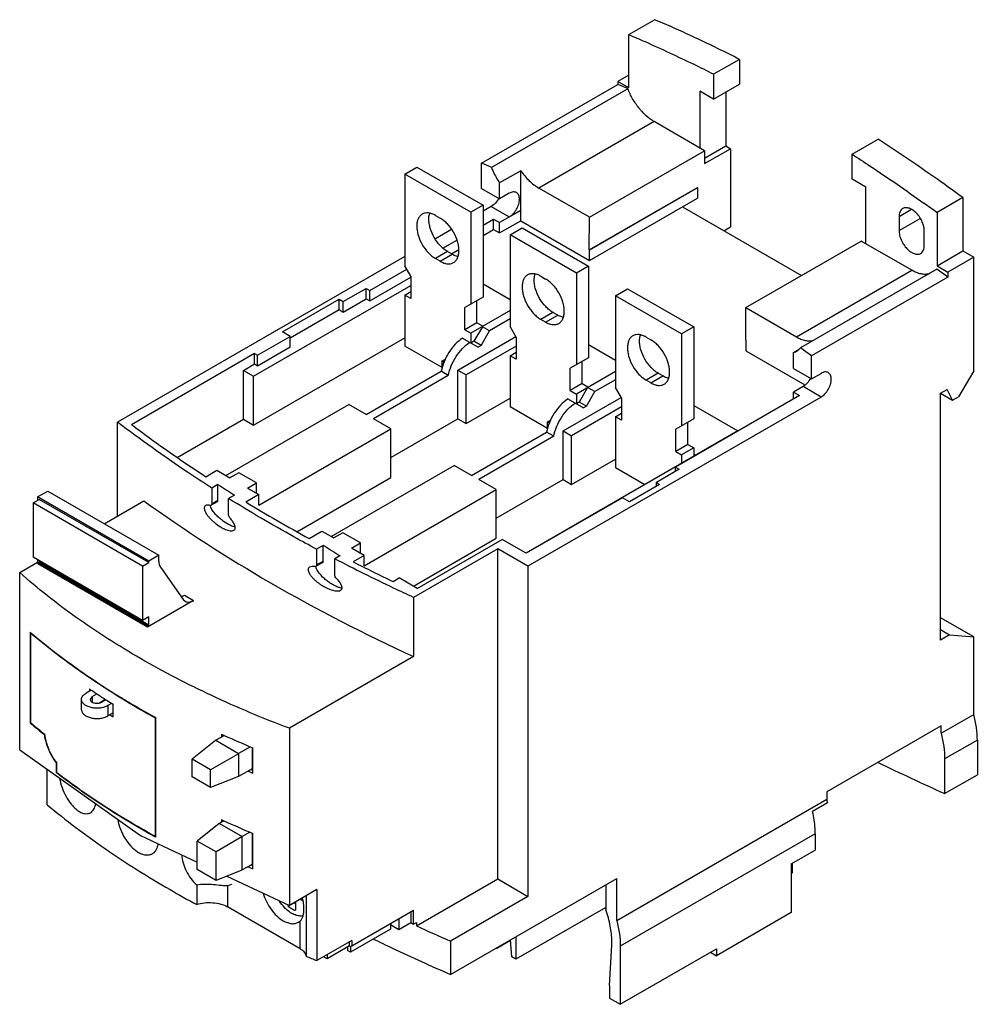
# Model space of a CAD drawing. Header units: millimetres. Extents: x 17 to 129, y 44 to 160.
import ezdxf

# ---------------------------------------------------------------- set-up
doc = ezdxf.new("R2010")
doc.units = ezdxf.units.MM
doc.header["$LTSCALE"] = 13.236925
doc.layers.add('00_COMPONENTS_1', color=7, linetype='CONTINUOUS')

msp = doc.modelspace()

# ---------------------------------------------------------------- linework, layer by layer
at = {"layer": '00_COMPONENTS_1', "color": 7, "linetype": 'CONTINUOUS'}
for p, q in [((88.21, 157.86), (91.25, 159.61)), ((88.21, 151.61), (88.21, 157.86)), ((101.22, 154.95), (98.18, 153.2)), ((101.22, 154.95), (101.22, 152.02)), ((88.21, 153.08), (86.94, 152.35)), ((98.18, 153.2), (98.18, 150.26)), ((70.92, 142.76), (86.94, 152.01)), ((86.94, 152.35), (86.94, 152.01)), ((88.21, 151.61), (86.94, 152.35)), ((98.18, 150.26), (101.22, 152.02)), ((88.1, 151.51), (72.08, 142.26)), ((96.56, 151.2), (96.56, 144.55)), ((98.18, 150.26), (96.56, 151.2)), ((99.6, 151.08), (99.6, 144.79)), ((91.18, 147.65), (77.64, 139.83)), ((97.12, 144.22), (91.18, 147.65)), ((97.12, 143.36), (99.6, 144.79)), ((99.6, 144.79), (100.16, 144.46)), ((114.45, 143.81), (117.49, 145.57)), ((83.58, 136.4), (97.12, 144.22)), ((97.12, 142.71), (100.16, 144.46)), ((97.12, 144.22), (97.12, 142.71)), ((100.16, 144.46), (100.16, 135.28)), ((114.45, 140.87), (114.45, 143.81)), ((61.9, 141.48), (63.31, 142.3)), ((63.31, 142.3), (71.09, 137.81)), ((70.92, 139.79), (70.92, 142.76)), ((61.9, 141.48), (61.9, 130.7)), ((69.67, 136.99), (61.9, 141.48)), ((75.52, 141.87), (73.04, 140.44)), ((75.52, 137.22), (75.52, 141.87)), ((73.04, 138.57), (73.04, 140.44)), ((116.07, 139.93), (114.45, 140.87)), ((70.92, 139.79), (73.04, 138.57)), ((74.17, 139.22), (73.04, 138.57)), ((83.58, 136.4), (77.64, 139.83)), ((83.57, 132.56), (96.27, 139.9)), ((96.3, 139.88), (83.6, 132.55)), ((96.3, 139.88), (96.27, 139.9)), ((96.3, 139.88), (96.3, 138.65)), ((116.07, 133.28), (116.07, 139.93)), ((71.09, 137.81), (69.67, 136.99)), ((71.09, 137.81), (71.09, 127.03)), ((72.05, 137.67), (71.09, 137.11)), ((72.05, 137.67), (74.17, 136.44)), ((83.6, 131.32), (96.3, 138.65)), ((127.46, 138.71), (124.42, 136.96)), ((127.46, 138.71), (127.46, 132.47)), ((65.5, 136.62), (66.07, 136.29)), ((69.67, 136.99), (69.67, 126.21)), ((75.54, 137.2), (73.04, 135.79)), ((74.17, 136.44), (75.52, 137.22)), ((75.52, 137.22), (75.54, 137.2)), ((75.54, 135.98), (75.54, 137.2)), ((94.52, 137.63), (108.49, 129.56)), ((121.43, 137.31), (119.96, 136.47)), ((124.42, 136.96), (124.42, 130.71)), ((71.09, 135.48), (72.33, 136.2)), ((72.33, 134.97), (72.33, 136.2)), ((72.33, 136.2), (73.04, 135.79)), ((73.04, 134.56), (75.54, 135.97)), ((73.04, 134.56), (73.04, 135.79)), ((75.54, 135.97), (83.6, 131.32)), ((83.57, 132.56), (83.58, 136.4)), ((119.96, 136.47), (119.96, 134.83)), ((119.96, 134.83), (122.45, 136.27)), ((67.37, 134.96), (65.51, 133.89)), ((71.09, 134.25), (72.33, 134.97)), ((72.33, 134.97), (73.04, 134.56)), ((74.27, 134.34), (75.68, 135.15)), ((74.27, 134.34), (74.27, 123.56)), ((82.05, 129.84), (74.27, 134.34)), ((75.68, 135.15), (83.46, 130.66)), ((99.37, 134.82), (100.16, 135.28)), ((122.93, 133.12), (122.93, 134.75)), ((66.44, 132.8), (68.01, 133.7)), ((101.96, 125.79), (115.51, 133.61)), ((121.45, 130.18), (115.51, 133.61)), ((66.92, 132.38), (65.5, 131.56)), ((66.07, 131.23), (67.48, 132.05)), ((67.48, 132.05), (66.92, 132.38)), ((67.38, 132.11), (68.24, 132.61)), ((83.58, 132.56), (83.6, 132.55)), ((83.6, 131.32), (83.6, 132.55)), ((124.42, 130.71), (127.46, 132.47)), ((127.46, 132.47), (128.73, 131.73)), ((61.9, 131.8), (28.16, 112.33)), ((62.6, 129.48), (61.9, 130.7)), ((66.07, 131.23), (65.5, 131.56)), ((124.42, 130.71), (125.69, 129.97)), ((128.73, 131.73), (125.69, 129.97)), ((128.73, 118.38), (128.73, 131.73)), ((57.78, 127.79), (62.13, 130.3)), ((83.46, 130.66), (82.05, 129.84)), ((82.05, 129.84), (82.05, 119.07)), ((83.46, 130.66), (83.46, 119.88)), ((107.9, 122.36), (121.45, 130.18)), ((124.41, 130.32), (108.39, 121.07)), ((125.69, 129.97), (125.69, 129.38)), ((57.78, 126.57), (62.6, 129.35)), ((62.6, 129.48), (62.6, 126.86)), ((71.09, 128.59), (74.27, 126.75)), ((77.88, 129.48), (78.44, 129.15)), ((125.69, 129.38), (109.67, 120.13)), ((44.14, 117.72), (62.6, 128.37)), ((54.67, 126.49), (57.36, 128.04)), ((57.36, 126.81), (57.36, 128.04)), ((57.36, 128.04), (57.78, 127.79)), ((57.78, 126.57), (57.78, 127.79)), ((61.9, 127.27), (62.6, 127.68)), ((61.9, 127.27), (61.9, 121.27)), ((62.6, 126.86), (61.9, 127.27)), ((86.64, 127.19), (88.06, 128.01)), ((88.06, 128.01), (95.84, 123.52)), ((47.53, 122.94), (54.17, 126.77)), ((54.17, 125.55), (54.17, 126.77)), ((54.17, 126.77), (54.67, 126.49)), ((54.67, 125.26), (57.36, 126.81)), ((54.67, 125.26), (54.67, 126.49)), ((57.36, 126.81), (57.78, 126.57)), ((71.09, 127.03), (68.97, 125.8)), ((70.38, 124.01), (70.38, 126.62)), ((86.64, 127.19), (86.64, 116.41)), ((94.42, 122.7), (86.64, 127.19)), ((48.45, 122.24), (54.17, 125.55)), ((54.17, 125.55), (54.67, 125.26)), ((68.97, 123.19), (68.97, 125.8)), ((74.27, 125.44), (69.67, 122.78)), ((79.29, 125.23), (77.88, 124.41)), ((79.86, 124.9), (79.29, 125.23)), ((101.96, 121.95), (101.96, 125.79)), ((101.96, 125.79), (107.9, 122.36)), ((70.38, 124.01), (68.97, 123.19)), ((70.38, 124.01), (71.09, 123.6)), ((74.27, 124.46), (71.86, 123.06)), ((78.44, 124.09), (77.88, 124.41)), ((78.44, 124.09), (79.86, 124.9)), ((48.45, 122.41), (47.53, 122.94)), ((68.97, 123.19), (69.67, 122.78)), ((69.67, 122.78), (69.67, 121.63)), ((71.01, 123.55), (70.02, 121.84)), ((70.87, 121.35), (71.86, 123.06)), ((71.86, 123.06), (71.01, 123.55)), ((74.98, 122.33), (74.27, 123.56)), ((95.84, 123.52), (94.42, 122.7)), ((94.42, 122.7), (94.42, 111.92)), ((95.84, 123.52), (95.84, 112.74)), ((44.14, 112), (61.9, 122.25)), ((44.61, 120.19), (48.45, 122.41)), ((48.45, 121.18), (48.45, 122.41)), ((68.12, 118.46), (74.94, 122.39)), ((68.68, 122.21), (70.51, 121.14)), ((70.02, 121.84), (69.67, 121.63)), ((70.87, 121.35), (70.02, 121.84)), ((74.98, 122.33), (74.98, 119.72)), ((90.25, 122.33), (90.82, 122.01)), ((101.96, 121.95), (101.99, 121.93)), ((101.99, 120.71), (101.99, 121.93)), ((44.25, 120.39), (29.79, 112.04)), ((44.25, 119.17), (44.25, 120.39)), ((44.25, 120.39), (44.61, 120.19)), ((44.61, 118.96), (48.45, 121.18)), ((66.29, 118.74), (61.9, 121.27)), ((74.98, 121.27), (69.11, 117.89)), ((70.87, 121.35), (70.51, 121.14)), ((74.27, 120.13), (74.98, 120.54)), ((83.46, 121.44), (86.64, 119.61)), ((101.98, 120.71), (108.89, 116.72)), ((107.55, 120.52), (108.23, 120.91)), ((107.55, 118.64), (107.55, 120.52)), ((42.94, 118.41), (44.25, 119.17)), ((44.25, 119.17), (44.61, 118.96)), ((44.61, 118.96), (44.61, 120.19)), ((66.29, 119.52), (66.7, 119.76)), ((66.29, 118.63), (66.29, 119.52)), ((66.29, 119.52), (66.56, 119.36)), ((74.27, 120.13), (74.27, 114.13)), ((74.98, 119.72), (74.27, 120.13)), ((83.46, 119.88), (81.34, 118.66)), ((82.75, 116.86), (82.75, 119.47)), ((109.67, 117.42), (109.67, 120.13)), ((42.94, 112.69), (42.94, 118.41)), ((42.94, 118.41), (44.14, 117.72)), ((57.36, 113.22), (66.17, 118.31)), ((67.01, 117.82), (66.17, 118.31)), ((68.12, 112.74), (68.12, 118.46)), ((68.12, 118.46), (69.11, 117.89)), ((81.34, 116.05), (81.34, 118.66)), ((86.64, 118.29), (82.05, 115.64)), ((91.66, 118.09), (90.25, 117.27)), ((92.23, 117.76), (91.66, 118.09)), ((107.55, 118.64), (109.67, 117.42)), ((109.67, 117.42), (110.8, 118.07)), ((128.73, 118.38), (126.96, 115.32)), ((44.14, 112), (44.14, 117.72)), ((67.01, 117.82), (58.21, 112.73)), ((69.11, 112.17), (69.11, 117.89)), ((82.75, 116.86), (81.34, 116.05)), ((82.75, 116.86), (83.46, 116.45)), ((86.64, 117.31), (84.23, 115.92)), ((90.82, 116.94), (90.25, 117.27)), ((90.82, 116.94), (92.23, 117.76)), ((81.34, 116.05), (82.05, 115.64)), ((83.38, 116.41), (82.39, 114.69)), ((83.24, 114.2), (84.23, 115.92)), ((84.23, 115.92), (83.38, 116.41)), ((87.35, 115.19), (86.64, 116.41)), ((108.69, 116.51), (107.56, 115.86)), ((107.56, 115.86), (108.26, 115.46)), ((107.56, 115.05), (107.56, 115.86)), ((110.8, 115.29), (108.68, 116.52)), ((124.84, 115.73), (125.62, 116.18)), ((124.84, 115.73), (126.26, 114.91)), ((124.84, 86.74), (124.84, 115.73)), ((126.26, 114.91), (125.62, 116.18)), ((69.11, 112.17), (74.27, 115.15)), ((110.8, 115.29), (76.37, 95.42)), ((80.5, 111.31), (87.32, 115.25)), ((81.05, 115.06), (82.89, 114)), ((82.39, 114.69), (82.04, 114.49)), ((82.05, 115.64), (82.05, 114.49)), ((83.24, 114.2), (82.39, 114.69)), ((87.35, 115.19), (87.35, 112.58)), ((108.26, 115.46), (93.71, 107.05)), ((126.26, 114.91), (126.96, 115.32)), ((40.86, 106.06), (55.31, 114.41)), ((57.36, 113.22), (55.31, 114.41)), ((78.66, 111.59), (74.27, 114.13)), ((87.35, 114.13), (81.49, 110.74)), ((83.24, 114.2), (82.89, 114)), ((86.64, 112.98), (87.35, 113.39)), ((95.84, 114.3), (101.02, 111.31)), ((28.16, 101.3), (28.16, 112.33)), ((35.15, 108.2), (42.94, 112.69)), ((42.94, 112.69), (44.14, 112)), ((60.26, 111.55), (58.21, 112.73)), ((60.26, 108.2), (68.12, 112.74)), ((68.12, 112.74), (69.11, 112.17)), ((78.66, 112.38), (79.08, 112.62)), ((78.66, 111.49), (78.66, 112.38)), ((78.66, 112.38), (78.93, 112.22)), ((86.64, 112.98), (86.64, 106.98)), ((87.35, 112.58), (86.64, 112.98)), ((95.84, 112.74), (93.72, 111.51)), ((95.13, 109.72), (95.13, 112.33)), ((44.75, 102.59), (60.26, 111.55)), ((60.26, 105.84), (60.26, 111.55)), ((69.74, 106.08), (78.54, 111.16)), ((101.02, 111.31), (76.16, 96.95)), ((79.39, 110.67), (78.54, 111.16)), ((80.5, 105.6), (80.5, 111.31)), ((80.5, 111.31), (81.49, 110.74)), ((93.72, 108.9), (93.72, 111.51)), ((79.39, 110.67), (70.59, 105.59)), ((81.49, 105.03), (81.49, 110.74)), ((95.13, 109.72), (93.72, 108.9)), ((93.72, 108.9), (94.42, 108.49)), ((95.84, 109.31), (94.42, 108.49)), ((95.13, 109.72), (95.84, 109.31)), ((95.84, 109.31), (95.84, 108.31)), ((81.49, 105.03), (86.64, 108)), ((94.42, 108.49), (94.42, 107.5)), ((95.84, 108.58), (96.07, 108.45)), ((38.51, 105.93), (39.8, 106.68)), ((39.8, 106.68), (41.34, 105.78)), ((53.23, 98.92), (67.69, 107.26)), ((69.74, 106.08), (67.69, 107.26)), ((90.09, 104.99), (86.64, 106.98)), ((94.13, 106.81), (91.45, 105.26)), ((93.71, 107.05), (94.13, 106.81)), ((93.71, 106.56), (93.71, 107.05)), ((42.41, 106.4), (41.34, 105.78)), ((44.46, 105.21), (42.41, 106.4)), ((49.23, 99.46), (60.26, 105.84)), ((72.64, 104.41), (70.59, 105.59)), ((72.64, 101.06), (80.5, 105.6)), ((80.5, 105.6), (81.49, 105.03)), ((91.45, 105.26), (91.83, 105.03)), ((91.45, 104.81), (91.45, 105.26)), ((18.75, 103.55), (19.96, 104.24)), ((19.96, 104.24), (33.01, 96.71)), ((39.95, 105.01), (39.24, 104.6)), ((39.24, 104.6), (39.24, 102.75)), ((39.95, 103.16), (39.95, 105.01)), ((43.4, 104.6), (44.46, 105.21)), ((43.4, 104.6), (44.75, 103.82)), ((44.46, 103.99), (44.46, 105.21)), ((57.12, 95.45), (72.64, 104.41)), ((72.64, 98.69), (72.64, 104.41)), ((91.83, 105.03), (88.3, 102.99)), ((18.24, 102.85), (18.94, 103.26)), ((18.75, 103.55), (18.75, 103.15)), ((31.81, 96.01), (18.75, 103.55)), ((31.81, 95.83), (18.94, 103.26)), ((26.6, 100.41), (31.25, 103.09)), ((39.87, 102.98), (39.16, 102.57)), ((39.24, 102.75), (39.95, 103.16)), ((41.91, 103.77), (41.2, 103.36)), ((41.2, 101.46), (41.2, 103.36)), ((44.75, 103.82), (43.24, 102.95)), ((44.75, 102.59), (44.75, 103.82)), ((87.49, 103.46), (76.17, 96.93)), ((88.3, 102.99), (87.49, 103.46)), ((18.24, 102.85), (18.24, 96.48)), ((31.1, 95.42), (18.24, 102.85)), ((50.67, 98.66), (52.17, 99.53)), ((52.17, 99.53), (53.57, 98.73)), ((54.63, 99.34), (53.57, 98.73)), ((56.68, 98.16), (54.63, 99.34)), ((62.91, 93.08), (72.64, 98.69)), ((63.37, 92.81), (73.34, 98.56)), ((76.17, 96.93), (73.34, 98.56)), ((52.32, 97.86), (51.53, 97.41)), ((51.53, 97.41), (51.53, 95.56)), ((52.32, 96.02), (52.32, 97.86)), ((55.62, 97.54), (56.68, 98.16)), ((57.12, 96.67), (55.62, 97.54)), ((56.68, 96.93), (56.68, 98.16)), ((72.83, 97.46), (62.93, 91.74)), ((72.83, 58.67), (72.83, 97.46)), ((76.37, 95.42), (72.83, 97.46)), ((31.1, 89.05), (18.24, 96.48)), ((18.75, 96.18), (18.75, 95.87)), ((33.01, 96.71), (31.81, 96.01)), ((31.81, 95.83), (31.81, 96.01)), ((33.01, 96), (33.01, 96.71)), ((51.53, 95.56), (52.32, 96.02)), ((54.28, 96.63), (53.67, 96.27)), ((53.67, 94.37), (53.67, 96.27)), ((57.12, 96.67), (55.84, 95.93)), ((57.12, 95.45), (57.12, 96.67)), ((16.66, 94.66), (18.75, 95.87)), ((18.8, 95.85), (18.75, 95.87)), ((18.8, 95.85), (18.94, 95.93)), ((18.8, 95.85), (18.8, 95.68)), ((31.66, 88.42), (18.8, 95.85)), ((31.66, 88.25), (18.8, 95.68)), ((31.81, 88.5), (18.94, 95.93)), ((31.1, 95.42), (31.81, 95.83)), ((31.1, 95.42), (31.1, 89.05)), ((33.2, 95.29), (35.87, 91.5)), ((52.24, 95.84), (51.44, 95.37)), ((76.37, 95.42), (76.37, 56.63)), ((16.66, 73.86), (16.66, 94.66)), ((60.52, 93.62), (61.25, 94.04)), ((63.37, 92.81), (61.25, 94.04)), ((37.09, 91.39), (31.66, 88.25)), ((35.87, 91.5), (36.09, 91.29)), ((36.03, 92), (37.09, 91.39)), ((62.93, 91.74), (62.93, 84.8)), ((31.81, 89.46), (31.1, 89.05)), ((31.81, 88.5), (31.81, 89.46)), ((128.73, 87.1), (124.84, 89.35)), ((31.66, 88.42), (31.81, 88.5)), ((31.66, 88.42), (31.66, 88.25)), ((124.84, 87.97), (125.9, 87.35)), ((17.9, 87.65), (17.9, 76.99)), ((17.9, 87.65), (18.02, 87.55)), ((17.9, 87.65), (18.02, 87.55)), ((17.96, 87.52), (18.02, 87.55)), ((17.96, 77.03), (17.96, 87.52)), ((125.9, 87.35), (124.84, 86.74)), ((125.9, 87.35), (128.73, 87.1)), ((128.73, 78.01), (128.73, 87.1)), ((62.93, 84.8), (48.34, 76.37)), ((24.85, 81.01), (24.85, 80.73)), ((25.07, 80.86), (24.45, 80.51)), ((25.16, 80.1), (24.93, 79.77)), ((25.16, 80.1), (25.72, 80.42)), ((25.16, 80.1), (25.16, 79.44)), ((23.93, 78.56), (23.93, 79.77)), ((26.02, 79.38), (26.71, 79.78)), ((26.79, 79.73), (26.29, 79.44)), ((27.46, 79.3), (27, 79.04)), ((27, 79.04), (27, 77.82)), ((27.64, 77.72), (27.64, 79.19)), ((27.64, 78.19), (27, 77.82)), ((32.57, 77.58), (32.64, 77.62)), ((32.57, 77.58), (32.57, 63.7)), ((32.64, 63.58), (32.64, 77.62)), ((124.9, 75.8), (128.73, 78.01)), ((17.96, 77.02), (17.9, 76.99)), ((17.92, 76.98), (17.9, 76.99)), ((17.92, 76.98), (17.9, 76.99)), ((48.34, 76.37), (48.34, 55.57)), ((124.9, 76.65), (111.46, 68.89)), ((124.9, 75.8), (124.9, 76.65)), ((19.55, 75.63), (19.61, 75.67)), ((40.7, 75.54), (39.69, 74.96)), ((40.36, 75.69), (40.36, 75.34)), ((39.67, 74.94), (36.91, 72.74)), ((39.67, 74.94), (39.69, 74.96)), ((39.69, 74.96), (42.38, 73.4)), ((43.76, 74.2), (42.38, 73.4)), ((43.95, 74.12), (43.95, 71.62)), ((44.06, 71.09), (44.06, 74.07)), ((129.16, 74.98), (125.32, 72.77)), ((129.16, 74.98), (129.16, 70.91)), ((16.66, 73.86), (30.85, 63.77)), ((42.35, 73.39), (39.08, 71.49)), ((42.35, 73.39), (42.38, 73.4)), ((42.35, 73.39), (42.35, 70.7)), ((21, 72.36), (20.95, 72.33)), ((20.95, 72.33), (20.95, 71.16)), ((21.01, 71.19), (21.01, 72.34)), ((39.08, 71.49), (36.91, 72.74)), ((36.91, 70.66), (36.91, 72.74)), ((125.32, 72.77), (125.32, 68.7)), ((19.89, 67.38), (19.89, 71.56)), ((21.01, 71.19), (20.95, 71.16)), ((20.97, 71.14), (20.95, 71.16)), ((20.97, 71.14), (20.95, 71.16)), ((39.08, 69.41), (36.91, 70.66)), ((39.08, 69.41), (39.08, 71.49)), ((42.35, 70.7), (39.08, 69.41)), ((42.38, 70.71), (42.35, 70.7)), ((43.95, 71.62), (42.38, 70.71)), ((44.06, 71.41), (43.83, 71.55)), ((125.32, 68.7), (129.16, 70.91)), ((111.46, 68.89), (111.46, 68.04)), ((86.79, 53.8), (111.46, 68.04)), ((111.57, 67.6), (109.81, 66.58)), ((40.1, 65.18), (37.51, 63.13)), ((40.1, 65.18), (40.12, 65.2)), ((40.65, 65.51), (40.12, 65.2)), ((40.12, 65.2), (42.8, 63.65)), ((40.36, 65.64), (40.36, 65.34)), ((30.85, 63.77), (37.51, 60.65)), ((32.64, 63.58), (32.53, 63.64)), ((32.64, 63.58), (32.53, 63.64)), ((32.57, 63.7), (32.64, 63.74)), ((42.77, 63.63), (39.72, 61.86)), ((42.77, 63.63), (42.8, 63.65)), ((42.77, 63.63), (42.77, 59.71)), ((43.71, 64.17), (42.8, 63.65)), ((43.95, 64.07), (43.95, 60.39)), ((44.06, 59.86), (44.06, 64.02)), ((110.12, 63.99), (87.21, 50.77)), ((110.12, 63.99), (110.12, 62.07)), ((39.72, 61.86), (37.51, 63.13)), ((37.51, 59.79), (37.51, 63.13)), ((39.72, 58.51), (39.72, 61.86)), ((107.29, 60.44), (110.12, 62.07)), ((43.95, 60.39), (42.8, 59.73)), ((44.06, 60.18), (43.82, 60.32)), ((107.29, 60.44), (107.29, 54.73)), ((107.43, 59.38), (107.43, 60.52)), ((39.72, 58.51), (37.51, 59.79)), ((42.77, 59.71), (39.72, 58.51)), ((41, 59.01), (48.34, 55.57)), ((42.8, 59.73), (42.77, 59.71)), ((107.43, 59.38), (107.29, 59.3)), ((37.46, 57.97), (37.46, 55.67)), ((41.08, 57.92), (41.62, 58.08)), ((41.08, 57.92), (41.08, 55.4)), ((63.27, 53.15), (72.83, 58.67)), ((67.28, 47.46), (86.79, 58.73)), ((72.83, 58.67), (76.37, 56.63)), ((85.51, 57.99), (85.51, 55.03)), ((86.79, 53.8), (86.79, 58.73)), ((51.57, 57.44), (48.34, 55.57)), ((50.31, 56.71), (50.31, 49.61)), ((51.57, 57.44), (51.57, 49.09)), ((48.2, 55.47), (48.91, 55.88)), ((48.2, 55.47), (48.2, 55.63)), ((48.91, 55.88), (48.91, 55.9)), ((49.07, 56), (49.06, 54.99)), ((49.97, 56.07), (49.58, 56.29)), ((76.37, 56.63), (67.28, 51.38)), ((49.59, 50.48), (41.08, 55.4)), ((55.67, 50.81), (62.93, 55)), ((62.62, 54.82), (62.62, 53.51)), ((62.93, 53.36), (62.93, 55)), ((85.51, 55.34), (74.94, 49.24)), ((107.29, 54.73), (98.52, 49.66)), ((49.4, 53.59), (49.59, 53.73)), ((49.59, 50.48), (49.59, 53.73)), ((60.2, 53.42), (60.2, 52.77)), ((61.2, 52.69), (60.2, 53.27)), ((61.2, 54), (61.2, 52.69)), ((62.62, 53.51), (61.2, 52.69)), ((62.62, 53.51), (62.93, 53.36)), ((62.93, 53.36), (63.27, 53.56)), ((63.27, 53.56), (63.27, 53.15)), ((60.2, 52.77), (55.53, 50.07)), ((55.67, 51.46), (51.57, 49.09)), ((55.39, 50.81), (55.39, 51.3)), ((55.67, 51.46), (55.67, 50.81)), ((67.28, 51.38), (67.28, 47.46)), ((74.33, 51.44), (72.73, 50.51)), ((74.47, 49.51), (74.32, 51.53)), ((74.94, 51.89), (74.94, 49.24)), ((85.94, 46.15), (86.21, 50.9)), ((55.39, 50.81), (52.77, 49.3)), ((52.77, 49.79), (52.77, 49.3)), ((55.18, 50.68), (55.18, 50.28)), ((55.53, 50.07), (55.18, 50.28)), ((55.53, 50.78), (55.53, 50.07)), ((72.73, 50.51), (72.64, 50.56)), ((72.74, 50.62), (72.73, 50.51)), ((87.21, 50.77), (87.21, 43.95)), ((87.21, 43.95), (98.52, 50.48)), ((97.82, 50.07), (98.52, 49.66)), ((98.52, 50.48), (98.52, 49.66)), ((52.77, 49.3), (52.35, 49.54)), ((74.94, 49.24), (74.47, 49.51)), ((85.94, 46.15), (85.94, 44.68)), ((85.94, 44.68), (87.21, 43.95))]:
    msp.add_line(p, q, dxfattribs=at)
for centre, radius, start, end in [((23.13, 5.91), 165.31, 62.9993, 63.9056), ((26.81, 10.3), 153.94, 66.5396, 67.0095), ((10.93, 1.37), 153.59, 66.539, 67.0101), ((-4.66, -39.89), 218.94, 53.8737, 54.3688), ((-10.74, -53.95), 228.52, 53.3444, 53.7432), ((-26.5, -62.84), 228.08, 53.344, 53.7436), ((134.65, 253.19), 175.86, 237.4171, 238.1723), ((138.54, 259.53), 183.3, 238.676, 240.0072), ((142.26, 265.95), 190.72, 240.0027, 241.2991), ((147.03, 246.05), 175.86, 237.4171, 238.1723), ((150.77, 282), 208.89, 242.9692, 244.4027), ((75.95, 156.21), 90.92, 235.7999, 235.9671), ((76.9, 157.61), 92.61, 235.969, 237.2412), ((80.13, 164.08), 98.64, 238.0748, 239.2994), ((78.42, 159.95), 95.4, 237.2357, 237.8403), ((82.42, 167.93), 103.12, 239.2979, 241.1356), ((78.78, 159.06), 96.08, 237.5639, 237.839), ((68.37, 136.71), 78.19, 229.8186, 231.3679), ((68.06, 136.42), 77.71, 229.8535, 231.418), ((90.82, 186.29), 121.57, 245.4739, 245.6501), ((91.99, 188.9), 124.43, 245.6535, 247.3425), ((26.71, 76.72), 7.25, 196.9439, 197.9719), ((26.91, 76.79), 7.46, 197.984, 207.3322), ((26.65, 76.66), 7.17, 207.3573, 208.7045), ((237.78, 318.99), 274.39, 244.0002, 245.8055), ((93.09, 188.48), 127.21, 247.0452, 247.194), ((93.29, 188.96), 127.74, 247.1939, 247.3323), ((97.99, 64.46), 13.95, 13.0445, 14.9085), ((90.8, 176.2), 121.53, 245.4738, 245.6255), ((91.97, 178.8), 124.38, 245.6291, 247.3428), ((93.08, 177.24), 127.2, 247.0412, 247.1925), ((93.29, 177.73), 127.73, 247.1925, 247.3323), ((95.2, 162.89), 121.78, 240.0042, 241.6944), ((50.9, 58.23), 3.08, 229.6753, 233.4336), ((50.28, 57.93), 3.22, 229.7185, 230.5611), ((152.39, 249.24), 215.39, 245.5601, 246.7248), ((78.56, 51.33), 7.66, 356.7533, 0.0398), ((107.58, 188.69), 150.42, 247.6223, 248.1405)]:
    msp.add_arc(centre, radius, start, end, dxfattribs=at)
for points, knots in [([(101.22, 154.95), (100.4, 155.38), (97.11, 157.02), (93.77, 158.54), (91.25, 159.61)], [0, 0, 0, 0, 0.253707, 1, 1, 1, 1]), ([(88.21, 157.86), (88.85, 157.59), (91.42, 156.48), (93.95, 155.29), (95.84, 154.37)], [0, 0, 0, 0, 0.247163, 1, 1, 1, 1]), ([(91.18, 147.65), (90.85, 147.84), (90.21, 148.33), (89.36, 149.24), (88.63, 150.31), (88.26, 151.11), (88.1, 151.51)], [0, 0, 0, 0, 0.228049, 0.477804, 0.739086, 1, 1, 1, 1]), ([(127.46, 138.71), (126.63, 139.31), (123.36, 141.67), (120.02, 143.93), (117.49, 145.57)], [0, 0, 0, 0, 0.253052, 1, 1, 1, 1]), ([(114.45, 143.81), (115.15, 143.35), (118, 141.49), (120.8, 139.56), (122.88, 138.06)], [0, 0, 0, 0, 0.247395, 1, 1, 1, 1]), ([(72.08, 142.26), (72.14, 142.11), (72.41, 141.47), (72.75, 140.87), (73.04, 140.44)], [0, 0, 0, 0, 0.247608, 1, 1, 1, 1]), ([(75.52, 141.87), (75.81, 141.45), (76.45, 140.68), (77.23, 140.07), (77.64, 139.83)], [0, 0, 0, 0, 0.524678, 1, 1, 1, 1]), ([(75.02, 139.3), (74.96, 139.33), (74.84, 139.38), (74.62, 139.39), (74.39, 139.33), (74.25, 139.26), (74.17, 139.22)], [0, 0, 0, 0, 0.217746, 0.450884, 0.71046, 1, 1, 1, 1]), ([(75.37, 138.52), (75.37, 138.61), (75.36, 138.77), (75.29, 139), (75.18, 139.18), (75.08, 139.27), (75.02, 139.3)], [0, 0, 0, 0, 0.289541, 0.549118, 0.782256, 1, 1, 1, 1]), ([(72.94, 138.63), (72.83, 138.43), (72.57, 138.06), (72.23, 137.77), (72.05, 137.67)], [0, 0, 0, 0, 0.525429, 1, 1, 1, 1]), ([(74.17, 136.44), (74.34, 136.54), (74.66, 136.81), (75.04, 137.33), (75.3, 137.91), (75.37, 138.33), (75.37, 138.52)], [0, 0, 0, 0, 0.237252, 0.499999, 0.762746, 1, 1, 1, 1]), ([(63.95, 136.77), (63.85, 136.72), (63.66, 136.55), (63.45, 136.22), (63.33, 135.81), (63.31, 135.51), (63.31, 135.36)], [0, 0, 0, 0, 0.217783, 0.45091, 0.710297, 1, 1, 1, 1]), ([(65.5, 136.62), (65.37, 136.7), (65.09, 136.83), (64.68, 136.93), (64.29, 136.92), (64.05, 136.83), (63.95, 136.77)], [0, 0, 0, 0, 0.289702, 0.549088, 0.782216, 1, 1, 1, 1]), ([(64.72, 136.17), (64.72, 136.23), (64.73, 136.46), (64.77, 136.69), (64.82, 136.85)], [0, 0, 0, 0, 0.265219, 1, 1, 1, 1]), ([(120.4, 137.43), (120.33, 137.39), (120.2, 137.28), (120.06, 137.05), (119.98, 136.77), (119.96, 136.57), (119.96, 136.47)], [0, 0, 0, 0, 0.217766, 0.450897, 0.71037, 1, 1, 1, 1]), ([(122.93, 134.75), (122.93, 134.93), (122.88, 135.31), (122.7, 135.86), (122.41, 136.4), (122.04, 136.87), (121.62, 137.23), (121.25, 137.44), (120.95, 137.52), (120.75, 137.53), (120.56, 137.5), (120.45, 137.46), (120.4, 137.43)], [0, 0, 0, 0, 0.128689, 0.27028, 0.417432, 0.561773, 0.695446, 0.81271, 0.864675, 0.912509, 0.957139, 1, 1, 1, 1]), ([(63.31, 135.36), (63.31, 135.18), (63.34, 134.82), (63.51, 134.08), (63.91, 133.17), (64.5, 132.37), (65.06, 131.85), (65.35, 131.65), (65.5, 131.56)], [0, 0, 0, 0, 0.114226, 0.23756, 0.500001, 0.762441, 0.885775, 1, 1, 1, 1]), ([(66.92, 132.38), (66.77, 132.46), (66.47, 132.67), (65.91, 133.19), (65.33, 133.99), (64.93, 134.9), (64.76, 135.64), (64.72, 136), (64.72, 136.17)], [0, 0, 0, 0, 0.114225, 0.237558, 0.499999, 0.76244, 0.885774, 1, 1, 1, 1]), ([(68.26, 132.5), (68.26, 132.67), (68.23, 133.03), (68.06, 133.77), (67.65, 134.68), (67.07, 135.48), (66.51, 136), (66.22, 136.21), (66.07, 136.29)], [0, 0, 0, 0, 0.114226, 0.23756, 0.500001, 0.762441, 0.885775, 1, 1, 1, 1]), ([(119.96, 134.83), (119.96, 134.65), (120.01, 134.28), (120.2, 133.72), (120.49, 133.19), (120.86, 132.72), (121.27, 132.35), (121.65, 132.15), (121.94, 132.07), (122.14, 132.05), (122.33, 132.08), (122.45, 132.13), (122.5, 132.16)], [0, 0, 0, 0, 0.128689, 0.27028, 0.417432, 0.561773, 0.695446, 0.81271, 0.864675, 0.912509, 0.957139, 1, 1, 1, 1]), ([(122.5, 132.16), (122.57, 132.2), (122.7, 132.31), (122.83, 132.53), (122.92, 132.81), (122.93, 133.01), (122.93, 133.12)], [0, 0, 0, 0, 0.217766, 0.450897, 0.71037, 1, 1, 1, 1]), ([(68.12, 131.79), (68.06, 131.8), (67.84, 131.86), (67.63, 131.96), (67.48, 132.05)], [0, 0, 0, 0, 0.235234, 1, 1, 1, 1]), ([(67.62, 131.08), (67.72, 131.14), (67.91, 131.3), (68.11, 131.63), (68.24, 132.04), (68.26, 132.34), (68.26, 132.5)], [0, 0, 0, 0, 0.217783, 0.45091, 0.710297, 1, 1, 1, 1]), ([(66.07, 131.23), (66.2, 131.15), (66.47, 131.02), (66.89, 130.92), (67.28, 130.93), (67.51, 131.02), (67.62, 131.08)], [0, 0, 0, 0, 0.289702, 0.549088, 0.782216, 1, 1, 1, 1]), ([(76.33, 129.63), (76.22, 129.57), (76.03, 129.41), (75.83, 129.08), (75.71, 128.67), (75.68, 128.37), (75.68, 128.21)], [0, 0, 0, 0, 0.217783, 0.45091, 0.710297, 1, 1, 1, 1]), ([(77.88, 129.48), (77.74, 129.56), (77.47, 129.68), (77.05, 129.78), (76.66, 129.77), (76.43, 129.69), (76.33, 129.63)], [0, 0, 0, 0, 0.289702, 0.549088, 0.782216, 1, 1, 1, 1]), ([(77.1, 129.03), (77.1, 129.09), (77.11, 129.32), (77.14, 129.55), (77.19, 129.71)], [0, 0, 0, 0, 0.265219, 1, 1, 1, 1]), ([(123.54, 129.76), (123.39, 129.72), (123.05, 129.68), (122.53, 129.73), (121.98, 129.9), (121.63, 130.08), (121.45, 130.18)], [0, 0, 0, 0, 0.219592, 0.456735, 0.716475, 1, 1, 1, 1]), ([(79.29, 125.23), (79.14, 125.32), (78.84, 125.53), (78.29, 126.04), (77.7, 126.85), (77.3, 127.75), (77.13, 128.49), (77.1, 128.85), (77.1, 129.03)], [0, 0, 0, 0, 0.114225, 0.237558, 0.499999, 0.76244, 0.885774, 1, 1, 1, 1]), ([(80.63, 125.35), (80.63, 125.53), (80.6, 125.89), (80.43, 126.63), (80.03, 127.54), (79.44, 128.34), (78.89, 128.86), (78.59, 129.06), (78.44, 129.15)], [0, 0, 0, 0, 0.114226, 0.23756, 0.500001, 0.762441, 0.885775, 1, 1, 1, 1]), ([(75.68, 128.21), (75.68, 128.04), (75.72, 127.68), (75.89, 126.94), (76.29, 126.03), (76.87, 125.23), (77.43, 124.71), (77.73, 124.5), (77.88, 124.41)], [0, 0, 0, 0, 0.114226, 0.23756, 0.500001, 0.762441, 0.885775, 1, 1, 1, 1]), ([(79.99, 123.93), (80.09, 123.99), (80.29, 124.15), (80.49, 124.49), (80.61, 124.9), (80.63, 125.2), (80.63, 125.35)], [0, 0, 0, 0, 0.217783, 0.45091, 0.710297, 1, 1, 1, 1]), ([(78.44, 124.09), (78.58, 124.01), (78.85, 123.88), (79.26, 123.78), (79.65, 123.79), (79.89, 123.88), (79.99, 123.93)], [0, 0, 0, 0, 0.289702, 0.549088, 0.782216, 1, 1, 1, 1]), ([(80.49, 124.65), (80.44, 124.66), (80.22, 124.72), (80.01, 124.82), (79.86, 124.9)], [0, 0, 0, 0, 0.235234, 1, 1, 1, 1]), ([(90.25, 122.33), (90.11, 122.41), (89.84, 122.54), (89.43, 122.64), (89.04, 122.63), (88.8, 122.55), (88.7, 122.49)], [0, 0, 0, 0, 0.289702, 0.549088, 0.782216, 1, 1, 1, 1]), ([(68.68, 122.21), (68.37, 122), (67.78, 121.48), (67.05, 120.54), (66.48, 119.46), (66.24, 118.69), (66.17, 118.31)], [0, 0, 0, 0, 0.235822, 0.491516, 0.751672, 1, 1, 1, 1]), ([(67.01, 117.82), (67.09, 118.2), (67.33, 118.97), (67.9, 120.05), (68.63, 120.99), (69.22, 121.51), (69.53, 121.72)], [0, 0, 0, 0, 0.248328, 0.508484, 0.764178, 1, 1, 1, 1]), ([(88.7, 122.49), (88.6, 122.43), (88.41, 122.27), (88.2, 121.93), (88.08, 121.52), (88.06, 121.22), (88.06, 121.07)], [0, 0, 0, 0, 0.217783, 0.45091, 0.710297, 1, 1, 1, 1]), ([(89.47, 121.88), (89.47, 121.94), (89.48, 122.17), (89.52, 122.4), (89.57, 122.56)], [0, 0, 0, 0, 0.265219, 1, 1, 1, 1]), ([(91.66, 118.09), (91.51, 118.17), (91.22, 118.38), (90.66, 118.9), (90.08, 119.7), (89.68, 120.61), (89.5, 121.35), (89.47, 121.71), (89.47, 121.88)], [0, 0, 0, 0, 0.114225, 0.237558, 0.499999, 0.76244, 0.885774, 1, 1, 1, 1]), ([(93.01, 118.21), (93.01, 118.38), (92.98, 118.74), (92.8, 119.48), (92.4, 120.39), (91.82, 121.19), (91.26, 121.71), (90.97, 121.92), (90.82, 122.01)], [0, 0, 0, 0, 0.114226, 0.23756, 0.500001, 0.762441, 0.885775, 1, 1, 1, 1]), ([(107.9, 122.36), (108.07, 122.26), (108.41, 122.09), (108.92, 121.93), (109.42, 121.86), (109.74, 121.89), (109.89, 121.92)], [0, 0, 0, 0, 0.281728, 0.541117, 0.779215, 1, 1, 1, 1]), ([(88.06, 121.07), (88.06, 120.89), (88.09, 120.53), (88.26, 119.79), (88.66, 118.88), (89.25, 118.08), (89.8, 117.56), (90.1, 117.36), (90.25, 117.27)], [0, 0, 0, 0, 0.114226, 0.23756, 0.500001, 0.762441, 0.885775, 1, 1, 1, 1]), ([(107.55, 120.52), (107.58, 120.53), (107.71, 120.57), (107.84, 120.63), (107.93, 120.68)], [0, 0, 0, 0, 0.252311, 1, 1, 1, 1]), ([(107.93, 120.68), (107.97, 120.71), (108.14, 120.82), (108.29, 120.96), (108.39, 121.07)], [0, 0, 0, 0, 0.247186, 1, 1, 1, 1]), ([(92.37, 116.79), (92.47, 116.85), (92.66, 117.01), (92.86, 117.34), (92.98, 117.75), (93.01, 118.05), (93.01, 118.21)], [0, 0, 0, 0, 0.217783, 0.45091, 0.710297, 1, 1, 1, 1]), ([(111.65, 118.15), (111.59, 118.19), (111.46, 118.23), (111.25, 118.24), (111.02, 118.18), (110.87, 118.11), (110.8, 118.07)], [0, 0, 0, 0, 0.217746, 0.450884, 0.71046, 1, 1, 1, 1]), ([(112, 117.38), (112, 117.46), (111.99, 117.63), (111.92, 117.85), (111.81, 118.03), (111.7, 118.12), (111.65, 118.15)], [0, 0, 0, 0, 0.289541, 0.549118, 0.782256, 1, 1, 1, 1]), ([(90.82, 116.94), (90.95, 116.87), (91.22, 116.74), (91.64, 116.64), (92.03, 116.65), (92.26, 116.73), (92.37, 116.79)], [0, 0, 0, 0, 0.289702, 0.549088, 0.782216, 1, 1, 1, 1]), ([(92.86, 117.5), (92.81, 117.51), (92.59, 117.58), (92.38, 117.67), (92.23, 117.76)], [0, 0, 0, 0, 0.235234, 1, 1, 1, 1]), ([(109.56, 117.48), (109.45, 117.28), (109.2, 116.91), (108.86, 116.62), (108.68, 116.52)], [0, 0, 0, 0, 0.525429, 1, 1, 1, 1]), ([(110.8, 115.29), (110.97, 115.39), (111.29, 115.66), (111.67, 116.18), (111.93, 116.76), (112, 117.18), (112, 117.38)], [0, 0, 0, 0, 0.237252, 0.499999, 0.762746, 1, 1, 1, 1]), ([(81.05, 115.06), (80.74, 114.85), (80.15, 114.34), (79.42, 113.39), (78.86, 112.32), (78.62, 111.55), (78.54, 111.16)], [0, 0, 0, 0, 0.235822, 0.491516, 0.751672, 1, 1, 1, 1]), ([(79.39, 110.67), (79.46, 111.06), (79.71, 111.83), (80.27, 112.9), (81, 113.85), (81.59, 114.36), (81.9, 114.57)], [0, 0, 0, 0, 0.248328, 0.508484, 0.764178, 1, 1, 1, 1]), ([(39.24, 104.6), (38.27, 105.21), (34.5, 107.68), (30.83, 110.29), (28.16, 112.33)], [0, 0, 0, 0, 0.254434, 1, 1, 1, 1]), ([(29.79, 112.04), (30.49, 111.52), (33.35, 109.41), (36.27, 107.4), (38.51, 105.93)], [0, 0, 0, 0, 0.246508, 1, 1, 1, 1]), ([(31.25, 103.09), (36.06, 99.61), (46.35, 93), (57.23, 87.42), (62.93, 84.8)], [0, 0, 0, 0, 0.485989, 1, 1, 1, 1]), ([(39.87, 102.98), (39.89, 102.99), (39.94, 103.05), (39.95, 103.12), (39.95, 103.16)], [0, 0, 0, 0, 0.441822, 1, 1, 1, 1]), ([(51.53, 97.41), (50.64, 97.88), (47.15, 99.79), (43.72, 101.8), (41.2, 103.36)], [0, 0, 0, 0, 0.253425, 1, 1, 1, 1]), ([(38.49, 102.54), (38.46, 102.52), (38.4, 102.47), (38.34, 102.35), (38.33, 102.19), (38.37, 102.02), (38.44, 101.84), (38.56, 101.61), (38.74, 101.34), (38.99, 101.06), (39.24, 100.8), (39.51, 100.57), (39.85, 100.29), (40.29, 100), (40.74, 99.77), (41.1, 99.64), (41.36, 99.58), (41.6, 99.57), (41.76, 99.6), (41.83, 99.64)], [0, 0, 0, 0, 0.021852, 0.046435, 0.07673, 0.112749, 0.15163, 0.191116, 0.268682, 0.343426, 0.41542, 0.484925, 0.552135, 0.67995, 0.798687, 0.8542, 0.906575, 0.955221, 1, 1, 1, 1]), ([(39.06, 102.56), (38.96, 102.58), (38.77, 102.61), (38.57, 102.58), (38.49, 102.54)], [0, 0, 0, 0, 0.527652, 1, 1, 1, 1]), ([(39.07, 102.46), (39.07, 102.46), (39.06, 102.5), (39.05, 102.54), (39.05, 102.56)], [0, 0, 0, 0, 0.256072, 1, 1, 1, 1]), ([(39.16, 102.57), (39.15, 102.56), (39.11, 102.55), (39.07, 102.55), (39.06, 102.56)], [0, 0, 0, 0, 0.477082, 1, 1, 1, 1]), ([(41.97, 100.01), (41.84, 100.04), (41.58, 100.13), (41.05, 100.37), (40.53, 100.72), (40.03, 101.13), (39.65, 101.51), (39.37, 101.86), (39.17, 102.19), (39.1, 102.36), (39.07, 102.46)], [0, 0, 0, 0, 0.101864, 0.211303, 0.448832, 0.576746, 0.711282, 0.853346, 0.927044, 1, 1, 1, 1]), ([(39.24, 102.75), (39.24, 102.71), (39.23, 102.64), (39.19, 102.59), (39.16, 102.57)], [0, 0, 0, 0, 0.558139, 1, 1, 1, 1]), ([(41.37, 101.05), (41.32, 101.1), (41.24, 101.23), (41.2, 101.38), (41.2, 101.46)], [0, 0, 0, 0, 0.517709, 1, 1, 1, 1]), ([(41.83, 99.64), (41.87, 99.66), (41.94, 99.73), (42, 99.89), (41.98, 100.09), (41.9, 100.29), (41.79, 100.5), (41.62, 100.76), (41.48, 100.93), (41.37, 101.05)], [0, 0, 0, 0, 0.081896, 0.177293, 0.298162, 0.437042, 0.580761, 0.723403, 1, 1, 1, 1]), ([(52.24, 95.84), (52.27, 95.85), (52.31, 95.91), (52.32, 95.98), (52.32, 96.02)], [0, 0, 0, 0, 0.441822, 1, 1, 1, 1]), ([(62.93, 91.74), (62.14, 92.1), (59.03, 93.56), (55.95, 95.09), (53.67, 96.27)], [0, 0, 0, 0, 0.252594, 1, 1, 1, 1]), ([(33.01, 96), (33.01, 95.93), (33.02, 95.69), (33.1, 95.44), (33.2, 95.29)], [0, 0, 0, 0, 0.279821, 1, 1, 1, 1]), ([(50.71, 95.3), (50.68, 95.28), (50.61, 95.23), (50.55, 95.11), (50.54, 94.95), (50.58, 94.78), (50.65, 94.61), (50.79, 94.38), (50.99, 94.12), (51.26, 93.85), (51.54, 93.61), (51.82, 93.39), (52.2, 93.13), (52.68, 92.86), (53.18, 92.66), (53.57, 92.55), (53.85, 92.5), (54.11, 92.5), (54.28, 92.54), (54.36, 92.58)], [0, 0, 0, 0, 0.022756, 0.047414, 0.07676, 0.111232, 0.148491, 0.186508, 0.261724, 0.334803, 0.40567, 0.474494, 0.541414, 0.669716, 0.790343, 0.847369, 0.901679, 0.952689, 1, 1, 1, 1]), ([(51.33, 95.36), (51.22, 95.37), (51.01, 95.39), (50.8, 95.35), (50.71, 95.3)], [0, 0, 0, 0, 0.524485, 1, 1, 1, 1]), ([(51.44, 95.37), (51.44, 95.37), (51.4, 95.35), (51.36, 95.35), (51.33, 95.36)], [0, 0, 0, 0, 0.238106, 1, 1, 1, 1]), ([(54.53, 92.84), (54.39, 92.85), (54.11, 92.92), (53.7, 93.1), (53.28, 93.33), (52.86, 93.61), (52.44, 93.95), (52.04, 94.35), (51.73, 94.73), (51.53, 95.08), (51.45, 95.27), (51.43, 95.37)], [0, 0, 0, 0, 0.09896, 0.207017, 0.322422, 0.444428, 0.572975, 0.708645, 0.852459, 0.92715, 1, 1, 1, 1]), ([(51.53, 95.56), (51.53, 95.52), (51.52, 95.45), (51.47, 95.39), (51.44, 95.37)], [0, 0, 0, 0, 0.545619, 1, 1, 1, 1]), ([(48.34, 76.37), (45.25, 77.54), (39.31, 80.03), (30.92, 84.37), (23.35, 89.19), (18.77, 92.79), (16.66, 94.66)], [0, 0, 0, 0, 0.26883, 0.525615, 0.76948, 1, 1, 1, 1]), ([(53.86, 93.97), (53.8, 94.02), (53.71, 94.15), (53.67, 94.3), (53.67, 94.37)], [0, 0, 0, 0, 0.520204, 1, 1, 1, 1]), ([(54.36, 92.58), (54.4, 92.61), (54.46, 92.66), (54.51, 92.75), (54.54, 92.86), (54.52, 93.04), (54.44, 93.24), (54.32, 93.44), (54.13, 93.69), (53.97, 93.86), (53.86, 93.97)], [0, 0, 0, 0, 0.087011, 0.133625, 0.18469, 0.303785, 0.440119, 0.581901, 0.723444, 1, 1, 1, 1]), ([(36.03, 92), (35.99, 91.98), (35.85, 91.9), (35.7, 91.85), (35.58, 91.83)], [0, 0, 0, 0, 0.267036, 1, 1, 1, 1]), ([(36.09, 91.29), (36.16, 91.25), (36.31, 91.2), (36.56, 91.19), (36.83, 91.26), (37, 91.34), (37.09, 91.39)], [0, 0, 0, 0, 0.217809, 0.450924, 0.710307, 1, 1, 1, 1]), ([(27.92, 80.31), (26.14, 81.42), (22.73, 83.7), (19.5, 86.22), (17.96, 87.52)], [0, 0, 0, 0, 0.510027, 1, 1, 1, 1]), ([(18.02, 87.55), (18.78, 86.91), (21.96, 84.33), (25.34, 82), (27.97, 80.36)], [0, 0, 0, 0, 0.242555, 1, 1, 1, 1]), ([(23.93, 79.77), (23.93, 79.84), (23.95, 79.98), (24.06, 80.18), (24.23, 80.36), (24.38, 80.46), (24.45, 80.51)], [0, 0, 0, 0, 0.217723, 0.450871, 0.710467, 1, 1, 1, 1]), ([(32.57, 77.58), (32.17, 77.8), (30.6, 78.68), (29.06, 79.6), (27.92, 80.31)], [0, 0, 0, 0, 0.252868, 1, 1, 1, 1]), ([(27, 79.04), (26.87, 78.96), (26.56, 78.83), (26.07, 78.74), (25.55, 78.72), (25.05, 78.79), (24.6, 78.94), (24.23, 79.16), (24.02, 79.4), (23.94, 79.61), (23.93, 79.72), (23.93, 79.77)], [0, 0, 0, 0, 0.12874, 0.270421, 0.417626, 0.562028, 0.695754, 0.813069, 0.912472, 0.957121, 1, 1, 1, 1]), ([(24.93, 79.77), (24.93, 79.72), (24.95, 79.62), (25.06, 79.5), (25.22, 79.4), (25.42, 79.34), (25.65, 79.3), (25.88, 79.31), (26.1, 79.35), (26.23, 79.41), (26.29, 79.44)], [0, 0, 0, 0, 0.086926, 0.186392, 0.30377, 0.437578, 0.582087, 0.72935, 0.871239, 1, 1, 1, 1]), ([(23.93, 78.56), (23.93, 78.51), (23.94, 78.4), (24.02, 78.19), (24.23, 77.95), (24.6, 77.73), (25.05, 77.58), (25.55, 77.51), (26.07, 77.52), (26.56, 77.62), (26.87, 77.75), (27, 77.82)], [0, 0, 0, 0, 0.042875, 0.087522, 0.186921, 0.304232, 0.437953, 0.582355, 0.729567, 0.871258, 1, 1, 1, 1]), ([(129.16, 74.98), (129.16, 75.48), (129.08, 76.5), (128.87, 77.5), (128.73, 78.01)], [0, 0, 0, 0, 0.482555, 1, 1, 1, 1]), ([(19.55, 75.63), (19.56, 75.55), (19.62, 75.2), (19.7, 74.86), (19.78, 74.61)], [0, 0, 0, 0, 0.241293, 1, 1, 1, 1]), ([(21.01, 72.34), (20.92, 72.45), (20.74, 72.69), (20.41, 73.21), (20.06, 73.91), (19.81, 74.65), (19.67, 75.24), (19.62, 75.54), (19.6, 75.68)], [0, 0, 0, 0, 0.119937, 0.244484, 0.501177, 0.757423, 0.881267, 1, 1, 1, 1]), ([(124.9, 75.8), (125.03, 75.29), (125.24, 74.29), (125.32, 73.26), (125.32, 72.77)], [0, 0, 0, 0, 0.517445, 1, 1, 1, 1]), ([(20.37, 73.22), (20.41, 73.14), (20.59, 72.83), (20.79, 72.53), (20.95, 72.33)], [0, 0, 0, 0, 0.256989, 1, 1, 1, 1]), ([(32.53, 63.64), (31.49, 64.21), (27.51, 66.5), (23.68, 69.07), (20.97, 71.14)], [0, 0, 0, 0, 0.257925, 1, 1, 1, 1]), ([(21.01, 71.19), (22.8, 69.83), (26.57, 67.19), (30.52, 64.84), (32.57, 63.7)], [0, 0, 0, 0, 0.489509, 1, 1, 1, 1]), ([(21.34, 70.51), (21.41, 70.14), (21.61, 69.4), (22.07, 68.36), (22.58, 67.59), (23.05, 67.07), (23.29, 66.86), (23.42, 66.76)], [0, 0, 0, 0, 0.257866, 0.523897, 0.776988, 0.893225, 1, 1, 1, 1]), ([(19.89, 67.38), (22.09, 65.56), (26.77, 62.03), (31.73, 58.92), (34.32, 57.42)], [0, 0, 0, 0, 0.487993, 1, 1, 1, 1]), ([(24.97, 66.46), (25.05, 66.51), (25.2, 66.62), (25.38, 66.86), (25.51, 67.16), (25.57, 67.38), (25.59, 67.5)], [0, 0, 0, 0, 0.218594, 0.453268, 0.712182, 1, 1, 1, 1]), ([(23.42, 66.76), (23.55, 66.66), (23.81, 66.49), (24.23, 66.34), (24.63, 66.32), (24.87, 66.4), (24.97, 66.46)], [0, 0, 0, 0, 0.29833, 0.558379, 0.786876, 1, 1, 1, 1]), ([(110.12, 63.99), (110.12, 64.2), (110.09, 65.07), (109.96, 65.94), (109.81, 66.58)], [0, 0, 0, 0, 0.238234, 1, 1, 1, 1]), ([(28.19, 65.64), (28.25, 65.26), (28.46, 64.5), (28.98, 63.45), (29.66, 62.53), (30.22, 62.04), (30.51, 61.86)], [0, 0, 0, 0, 0.251996, 0.51592, 0.77121, 1, 1, 1, 1]), ([(32.24, 61.65), (32.33, 61.7), (32.5, 61.83), (32.7, 62.09), (32.85, 62.41), (32.9, 62.65), (32.93, 62.77)], [0, 0, 0, 0, 0.225795, 0.463007, 0.719416, 1, 1, 1, 1]), ([(30.51, 61.86), (30.66, 61.76), (30.96, 61.61), (31.43, 61.48), (31.86, 61.49), (32.13, 61.58), (32.24, 61.65)], [0, 0, 0, 0, 0.290686, 0.549724, 0.78212, 1, 1, 1, 1]), ([(35.7, 61.5), (35.71, 61.19), (35.83, 60.54), (36.2, 59.6), (36.74, 58.71), (37.2, 58.2), (37.46, 57.97)], [0, 0, 0, 0, 0.233413, 0.486873, 0.747097, 1, 1, 1, 1]), ([(37.46, 57.97), (37.77, 58.04), (38.43, 58.1), (39.09, 58.06), (39.43, 58.03)], [0, 0, 0, 0, 0.484533, 1, 1, 1, 1]), ([(39.43, 58.03), (39.74, 58), (40.17, 57.95), (40.72, 57.91), (40.97, 57.91), (41.08, 57.92)], [0, 0, 0, 0, 0.558121, 0.797763, 1, 1, 1, 1]), ([(45.25, 57), (45.35, 56.66), (45.61, 56), (46.15, 55.1), (46.82, 54.33), (47.34, 53.92), (47.61, 53.77)], [0, 0, 0, 0, 0.256019, 0.518084, 0.770634, 1, 1, 1, 1]), ([(37.46, 55.67), (37.75, 55.77), (38.38, 55.9), (39.34, 55.92), (40.26, 55.76), (40.83, 55.54), (41.08, 55.4)], [0, 0, 0, 0, 0.251477, 0.513925, 0.768999, 1, 1, 1, 1]), ([(47.97, 55.11), (47.9, 55.18), (47.6, 55.47), (47.34, 55.8), (47.17, 56.06)], [0, 0, 0, 0, 0.242025, 1, 1, 1, 1]), ([(50.05, 55.18), (50.05, 55.39), (50.03, 55.82), (49.95, 56.25), (49.9, 56.47)], [0, 0, 0, 0, 0.479353, 1, 1, 1, 1]), ([(49.96, 54.36), (49.82, 54.32), (49.49, 54.3), (48.98, 54.43), (48.46, 54.71), (48.13, 54.97), (47.97, 55.11)], [0, 0, 0, 0, 0.206321, 0.439453, 0.704667, 1, 1, 1, 1]), ([(48.24, 55.44), (48.37, 55.34), (48.63, 55.16), (48.92, 55.03), (49.06, 54.99)], [0, 0, 0, 0, 0.528935, 1, 1, 1, 1]), ([(49.59, 53.73), (49.68, 53.8), (49.83, 53.99), (49.97, 54.33), (50.04, 54.73), (50.05, 55.02), (50.05, 55.18)], [0, 0, 0, 0, 0.218724, 0.44709, 0.705111, 1, 1, 1, 1]), ([(86.22, 51.34), (86.22, 51.94), (86.08, 53.2), (85.74, 54.42), (85.51, 55.03)], [0, 0, 0, 0, 0.478253, 1, 1, 1, 1]), ([(47.61, 53.77), (47.77, 53.68), (48.08, 53.53), (48.56, 53.41), (49.01, 53.42), (49.28, 53.52), (49.4, 53.59)], [0, 0, 0, 0, 0.289743, 0.549019, 0.782139, 1, 1, 1, 1]), ([(86.79, 53.8), (86.92, 53.29), (87.13, 52.28), (87.21, 51.26), (87.21, 50.77)], [0, 0, 0, 0, 0.517445, 1, 1, 1, 1]), ([(58.21, 51.62), (58.95, 51.26), (61.95, 49.82), (64.98, 48.45), (67.28, 47.46)], [0, 0, 0, 0, 0.247494, 1, 1, 1, 1]), ([(49.59, 50.48), (49.69, 50.43), (49.87, 50.31), (50.08, 50.09), (50.24, 49.86), (50.3, 49.69), (50.31, 49.61)], [0, 0, 0, 0, 0.285886, 0.545625, 0.781517, 1, 1, 1, 1]), ([(55.39, 50.81), (55.43, 50.78), (55.53, 50.76), (55.63, 50.78), (55.67, 50.81)], [0, 0, 0, 0, 0.499999, 1, 1, 1, 1])]:
    msp.add_open_spline(points, degree=3, knots=knots, dxfattribs=at)

doc.saveas('drawing.dxf')
